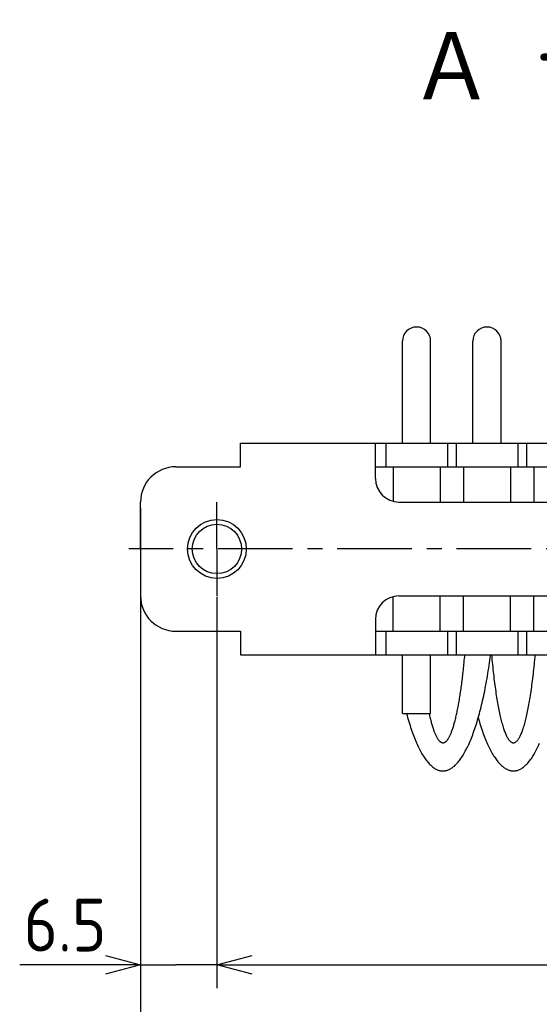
# Model space of a CAD drawing. Extents: x -73 to 309, y 149 to 285.
# Tile 2 of 11: x -73 to -29, y 202 to 285. Entities that reach past the tile are written whole.
import ezdxf

# ---------------------------------------------------------------- set-up
doc = ezdxf.new("R2010")
doc.units = 0
doc.header["$LTSCALE"] = 0.2
doc.linetypes.add('CENTER', pattern=[50.8, 31.75, -6.35, 6.35, -6.35])
doc.layers.get('0').update_dxf_attribs({"linetype": 'CONTINUOUS'})
doc.layers.get('DEFPOINTS').update_dxf_attribs({"linetype": 'CONTINUOUS'})
doc.layers.add('18-0-CON', color=3, linetype='CONTINUOUS')
doc.layers.add('18-2-CEN', color=1, linetype='CENTER')
doc.styles.add('DIMENSION', font='isocp.shx', dxfattribs={"bigfont": 'bigfont.shx'})
doc.styles.get("Standard").update_dxf_attribs({"font": 'isocp.shx', "bigfont": 'bigfont.shx'})
doc.dimstyles.get("Standard").update_dxf_attribs({"dimtxt": 0.18, "dimasz": 0.18, "dimexe": 0.18, "dimexo": 0.0625, "dimgap": 0.09, "dimtad": 0, "dimtih": 1, "dimtoh": 1, "dimzin": 0, "dimcen": 0.09, "dimazin": 3, "dimtfac": 1, "dimtofl": 0, "dimtmove": 0, "dimatfit": 3})

# ---------------------------------------------------------------- blocks, each defined once
blk = doc.blocks.new('*U94')
at = {"color": 0}
blk.add_text('Ａ type(取付部ネジ)', height=6.5, dxfattribs=at).set_placement((-40.177, 278.06))
blk = doc.blocks.new('_OPEN30')
at = {"color": 0, "linetype": 'BYBLOCK'}
for p, q in [((-1, 0.268), (0, 0)), ((0, 0), (-1, -0.268)), ((0, 0), (-1, 0))]:
    blk.add_line(p, q, dxfattribs=at)
blk = doc.blocks.new('*U49')
at = {"color": 0, "style": 'DIMENSION'}
blk.add_text('113', height=4.5, dxfattribs=at).set_placement((-10.527, 195.5))
blk = doc.blocks.new('*D48')
at = {"color": 0}
for p, q in [((-63.109, 243.903), (-63.109, 193)), ((49.891, 235.903), (49.891, 193)), ((-60.109, 195), (46.891, 195))]:
    blk.add_line(p, q, dxfattribs=at)
at = {"layer": 'DEFPOINTS', "color": 0}
for p in [(-63.109, 244.403), (49.891, 236.403), (49.891, 195)]:
    blk.add_point(p, dxfattribs=at)
at = {"color": 0, "xscale": 3, "yscale": 3, "zscale": 3, "rotation": 180}
blk.add_blockref('_OPEN30', (-63.109, 195), dxfattribs=at)
at = {"color": 0, "xscale": 3, "yscale": 3, "zscale": 3}
blk.add_blockref('_OPEN30', (49.891, 195), dxfattribs=at)
at = {"layer": '18-0-CON'}
blk.add_blockref('*U49', (0, 0), dxfattribs=at)
blk = doc.blocks.new('*U114')
at = {"color": 0}
blk.add_text('6.5', height=4.5, dxfattribs=at).set_placement((-73.078, 206.128))

msp = doc.modelspace()

# ---------------------------------------------------------------- linework, layer by layer
for p, q in [((-40.809, 249.403), (-40.809, 258.103)), ((-38.409, 249.403), (-38.409, 258.103)), ((-34.809, 249.403), (-34.809, 258.103)), ((-32.409, 249.403), (-32.409, 258.103)), ((-54.609, 247.403), (-54.609, 249.403)), ((-54.609, 249.403), (-6.609, 249.403)), ((-43.109, 246.403), (-43.109, 249.403)), ((-42.234, 249.403), (-42.234, 247.403)), ((-36.984, 249.403), (-36.984, 247.403)), ((-36.234, 249.403), (-36.234, 247.403)), ((-30.984, 249.403), (-30.984, 247.403)), ((-30.234, 249.403), (-30.234, 247.403)), ((-60.109, 247.403), (-54.609, 247.403)), ((-43.109, 247.403), (-6.609, 247.403)), ((-41.609, 247.403), (-41.609, 244.466)), ((-37.609, 247.403), (-37.609, 244.403)), ((-35.609, 247.403), (-35.609, 244.403)), ((-31.609, 247.403), (-31.609, 244.403)), ((-29.609, 247.403), (-29.609, 244.403)), ((-63.109, 240.403), (-63.109, 244.403)), ((-41.109, 244.403), (-6.609, 244.403)), ((-63.109, 240.403), (-63.109, 236.403)), ((-41.609, 233.403), (-41.609, 236.339)), ((-41.109, 236.403), (-6.609, 236.403)), ((-37.609, 233.403), (-37.609, 236.403)), ((-35.609, 233.403), (-35.609, 236.403)), ((-31.609, 233.403), (-31.609, 236.403)), ((-29.609, 233.403), (-29.609, 236.403)), ((-43.109, 234.403), (-43.109, 231.403)), ((-60.109, 233.403), (-54.609, 233.403)), ((-54.609, 233.403), (-54.609, 231.403)), ((-43.109, 233.403), (-6.609, 233.403)), ((-42.234, 233.403), (-42.234, 231.403)), ((-36.984, 233.403), (-36.984, 231.403)), ((-36.234, 233.403), (-36.234, 231.403)), ((-30.984, 233.403), (-30.984, 231.403)), ((-30.234, 233.403), (-30.234, 231.403)), ((-54.609, 231.403), (-6.609, 231.403)), ((-40.809, 226.403), (-40.809, 231.403)), ((-38.409, 226.403), (-38.409, 231.403)), ((-40.809, 226.403), (-38.409, 226.403)), ((-69.109, 204.996), (-73.408, 204.996))]:
    msp.add_line(p, q)
at = {"color": 0}
for p, q in [((-63.109, 236.34), (-63.109, 204.816)), ((-56.609, 236.34), (-56.609, 202.996)), ((-56.609, 235.644), (-56.609, 204.816)), ((-66.109, 204.996), (-69.109, 204.996)), ((-63.109, 204.996), (-60.109, 204.996)), ((-59.609, 204.996), (-60.109, 204.996)), ((-56.609, 204.996), (-59.609, 204.996)), ((-53.609, 204.996), (40.691, 204.996)), ((-53.609, 204.996), (-50.609, 204.996))]:
    msp.add_line(p, q, dxfattribs=at)
for points in [[(-40.466, 226.403, 0), (-40.417, 226.224, 0), (-40.368, 226.049, 0), (-40.318, 225.876, 0), (-40.267, 225.707, 0), (-40.216, 225.54, 0), (-40.165, 225.376, 0), (-40.112, 225.216, 0), (-40.059, 225.058, 0), (-40.006, 224.903, 0), (-39.952, 224.752, 0), (-39.898, 224.604, 0), (-39.843, 224.458, 0), (-39.787, 224.316, 0), (-39.731, 224.178, 0), (-39.675, 224.042, 0), (-39.618, 223.91, 0), (-39.561, 223.781, 0), (-39.503, 223.655, 0), (-39.445, 223.533, 0), (-39.386, 223.414, 0), (-39.327, 223.299, 0), (-39.268, 223.187, 0), (-39.208, 223.078, 0), (-39.148, 222.973, 0), (-39.087, 222.871, 0), (-39.026, 222.773, 0), (-38.965, 222.678, 0), (-38.904, 222.587, 0), (-38.842, 222.5, 0), (-38.78, 222.416, 0), (-38.717, 222.336, 0), (-38.654, 222.259, 0), (-38.592, 222.186, 0), (-38.528, 222.116, 0), (-38.465, 222.051, 0), (-38.401, 221.988, 0), (-38.337, 221.93, 0), (-38.273, 221.875, 0), (-38.209, 221.824, 0), (-38.145, 221.777, 0), (-38.08, 221.734, 0), (-38.016, 221.694, 0), (-37.951, 221.658, 0), (-37.886, 221.625, 0), (-37.821, 221.597, 0), (-37.755, 221.572, 0), (-37.69, 221.551, 0), (-37.625, 221.534, 0), (-37.56, 221.52, 0), (-37.494, 221.511, 0), (-37.429, 221.505, 0), (-37.363, 221.503, 0), (-37.298, 221.504, 0), (-37.233, 221.51, 0), (-37.167, 221.519, 0), (-37.102, 221.532, 0), (-37.036, 221.549, 0), (-36.971, 221.569, 0), (-36.906, 221.594, 0), (-36.841, 221.622, 0), (-36.776, 221.653, 0), (-36.711, 221.689, 0), (-36.646, 221.728, 0), (-36.582, 221.772, 0), (-36.517, 221.818, 0), (-36.453, 221.869, 0), (-36.389, 221.923, 0), (-36.325, 221.981, 0), (-36.261, 222.043, 0), (-36.198, 222.108, 0), (-36.135, 222.177, 0), (-36.072, 222.25, 0), (-36.009, 222.326, 0), (-35.947, 222.406, 0), (-35.884, 222.489, 0), (-35.823, 222.576, 0), (-35.761, 222.667, 0), (-35.7, 222.761, 0), (-35.639, 222.859, 0), (-35.578, 222.96, 0), (-35.518, 223.065, 0), (-35.458, 223.173, 0), (-35.399, 223.285, 0), (-35.34, 223.4, 0), (-35.281, 223.518, 0), (-35.223, 223.64, 0), (-35.165, 223.765, 0), (-35.108, 223.894, 0), (-35.051, 224.026, 0), (-34.994, 224.161, 0), (-34.938, 224.299, 0), (-34.883, 224.441, 0), (-34.828, 224.586, 0), (-34.773, 224.734, 0), (-34.719, 224.885, 0), (-34.666, 225.039, 0), (-34.613, 225.196, 0), (-34.56, 225.357, 0), (-34.509, 225.52, 0), (-34.457, 225.686, 0), (-34.407, 225.855, 0), (-34.357, 226.028, 0), (-34.307, 226.203, 0), (-34.258, 226.381, 0), (-34.21, 226.561, 0), (-34.162, 226.745, 0), (-34.115, 226.931, 0), (-34.069, 227.12, 0), (-34.023, 227.311, 0), (-33.978, 227.506, 0), (-33.934, 227.702, 0), (-33.891, 227.902, 0), (-33.848, 228.104, 0), (-33.805, 228.308, 0), (-33.764, 228.515, 0), (-33.723, 228.724, 0), (-33.683, 228.935, 0), (-33.644, 229.149, 0), (-33.605, 229.365, 0), (-33.567, 229.583, 0), (-33.53, 229.803, 0), (-33.494, 230.026, 0), (-33.458, 230.25, 0), (-33.423, 230.477, 0), (-33.39, 230.705, 0), (-33.356, 230.936, 0), (-33.324, 231.168, 0), (-33.292, 231.403, 0)], [(-38.537, 226.403, 0), (-38.514, 226.298, 0), (-38.491, 226.195, 0), (-38.467, 226.094, 0), (-38.444, 225.996, 0), (-38.42, 225.899, 0), (-38.397, 225.805, 0), (-38.373, 225.713, 0), (-38.349, 225.623, 0), (-38.324, 225.535, 0), (-38.3, 225.449, 0), (-38.275, 225.366, 0), (-38.251, 225.285, 0), (-38.226, 225.206, 0), (-38.201, 225.129, 0), (-38.176, 225.054, 0), (-38.151, 224.982, 0), (-38.126, 224.912, 0), (-38.1, 224.844, 0), (-38.075, 224.779, 0), (-38.049, 224.716, 0), (-38.023, 224.655, 0), (-37.998, 224.596, 0), (-37.972, 224.54, 0), (-37.946, 224.486, 0), (-37.92, 224.435, 0), (-37.894, 224.385, 0), (-37.867, 224.339, 0), (-37.841, 224.294, 0), (-37.815, 224.252, 0), (-37.788, 224.212, 0), (-37.762, 224.175, 0), (-37.735, 224.14, 0), (-37.709, 224.107, 0), (-37.682, 224.077, 0), (-37.655, 224.049, 0), (-37.629, 224.024, 0), (-37.602, 224.001, 0), (-37.575, 223.98, 0), (-37.548, 223.962, 0), (-37.521, 223.946, 0), (-37.494, 223.933, 0), (-37.467, 223.922, 0), (-37.44, 223.913, 0), (-37.413, 223.907, 0), (-37.386, 223.904, 0), (-37.359, 223.903, 0), (-37.333, 223.904, 0), (-37.306, 223.907, 0), (-37.279, 223.913, 0), (-37.252, 223.922, 0), (-37.225, 223.933, 0), (-37.198, 223.946, 0), (-37.171, 223.962, 0), (-37.144, 223.98, 0), (-37.117, 224, 0), (-37.09, 224.023, 0), (-37.064, 224.049, 0), (-37.037, 224.077, 0), (-37.01, 224.107, 0), (-36.984, 224.139, 0), (-36.957, 224.174, 0), (-36.931, 224.212, 0), (-36.904, 224.251, 0), (-36.878, 224.293, 0), (-36.852, 224.338, 0), (-36.825, 224.385, 0), (-36.799, 224.434, 0), (-36.773, 224.485, 0), (-36.747, 224.539, 0), (-36.721, 224.595, 0), (-36.696, 224.654, 0), (-36.67, 224.715, 0), (-36.644, 224.778, 0), (-36.619, 224.843, 0), (-36.593, 224.911, 0), (-36.568, 224.981, 0), (-36.543, 225.053, 0), (-36.518, 225.128, 0), (-36.493, 225.204, 0), (-36.468, 225.283, 0), (-36.444, 225.365, 0), (-36.419, 225.448, 0), (-36.395, 225.534, 0), (-36.37, 225.621, 0), (-36.346, 225.711, 0), (-36.322, 225.804, 0), (-36.299, 225.898, 0), (-36.275, 225.994, 0), (-36.252, 226.093, 0), (-36.228, 226.193, 0), (-36.205, 226.296, 0), (-36.182, 226.401, 0), (-36.159, 226.508, 0), (-36.137, 226.617, 0), (-36.114, 226.728, 0), (-36.092, 226.84, 0), (-36.07, 226.955, 0), (-36.048, 227.072, 0), (-36.026, 227.191, 0), (-36.005, 227.312, 0), (-35.984, 227.435, 0), (-35.963, 227.559, 0), (-35.942, 227.686, 0), (-35.921, 227.814, 0), (-35.901, 227.944, 0), (-35.88, 228.076, 0), (-35.86, 228.21, 0), (-35.84, 228.346, 0), (-35.821, 228.483, 0), (-35.801, 228.622, 0), (-35.782, 228.763, 0), (-35.763, 228.906, 0), (-35.745, 229.05, 0), (-35.726, 229.196, 0), (-35.708, 229.344, 0), (-35.69, 229.493, 0), (-35.672, 229.644, 0), (-35.655, 229.796, 0), (-35.638, 229.95, 0), (-35.621, 230.106, 0), (-35.604, 230.263, 0), (-35.588, 230.421, 0), (-35.572, 230.581, 0), (-35.556, 230.743, 0), (-35.54, 230.906, 0), (-35.525, 231.07, 0), (-35.509, 231.236, 0), (-35.495, 231.403, 0)], [(-33.224, 231.403, 0), (-33.205, 231.189, 0), (-33.185, 230.977, 0), (-33.166, 230.768, 0), (-33.145, 230.561, 0), (-33.124, 230.357, 0), (-33.103, 230.155, 0), (-33.081, 229.955, 0), (-33.059, 229.758, 0), (-33.037, 229.564, 0), (-33.014, 229.372, 0), (-32.991, 229.183, 0), (-32.967, 228.996, 0), (-32.943, 228.812, 0), (-32.919, 228.631, 0), (-32.894, 228.453, 0), (-32.868, 228.278, 0), (-32.843, 228.106, 0), (-32.817, 227.936, 0), (-32.791, 227.77, 0), (-32.764, 227.607, 0), (-32.737, 227.446, 0), (-32.71, 227.289, 0), (-32.682, 227.135, 0), (-32.654, 226.985, 0), (-32.626, 226.837, 0), (-32.597, 226.693, 0), (-32.569, 226.552, 0), (-32.539, 226.414, 0), (-32.51, 226.28, 0), (-32.48, 226.149, 0), (-32.45, 226.022, 0), (-32.42, 225.898, 0), (-32.389, 225.778, 0), (-32.359, 225.661, 0), (-32.328, 225.548, 0), (-32.297, 225.438, 0), (-32.265, 225.332, 0), (-32.233, 225.229, 0), (-32.202, 225.13, 0), (-32.169, 225.035, 0), (-32.137, 224.944, 0), (-32.105, 224.856, 0), (-32.072, 224.772, 0), (-32.039, 224.692, 0), (-32.006, 224.616, 0), (-31.973, 224.543, 0), (-31.94, 224.474, 0), (-31.907, 224.409, 0), (-31.873, 224.348, 0), (-31.839, 224.291, 0), (-31.805, 224.238, 0), (-31.771, 224.188, 0), (-31.738, 224.143, 0), (-31.703, 224.101, 0), (-31.669, 224.063, 0), (-31.635, 224.03, 0), (-31.601, 224, 0), (-31.566, 223.974, 0), (-31.532, 223.952, 0), (-31.497, 223.934, 0), (-31.463, 223.92, 0), (-31.428, 223.91, 0), (-31.394, 223.905, 0), (-31.359, 223.903, 0), (-31.325, 223.905, 0), (-31.29, 223.91, 0), (-31.256, 223.92, 0), (-31.221, 223.934, 0), (-31.187, 223.952, 0), (-31.152, 223.974, 0), (-31.118, 224, 0), (-31.084, 224.03, 0), (-31.049, 224.063, 0), (-31.015, 224.101, 0), (-30.981, 224.143, 0), (-30.947, 224.188, 0), (-30.913, 224.238, 0), (-30.879, 224.291, 0), (-30.846, 224.348, 0), (-30.812, 224.409, 0), (-30.779, 224.474, 0), (-30.745, 224.543, 0), (-30.712, 224.616, 0), (-30.679, 224.692, 0), (-30.647, 224.772, 0), (-30.614, 224.856, 0), (-30.581, 224.944, 0), (-30.549, 225.035, 0), (-30.517, 225.13, 0), (-30.485, 225.229, 0), (-30.453, 225.332, 0), (-30.422, 225.438, 0), (-30.391, 225.548, 0), (-30.36, 225.661, 0), (-30.329, 225.778, 0), (-30.299, 225.898, 0), (-30.268, 226.022, 0), (-30.238, 226.149, 0), (-30.209, 226.28, 0), (-30.179, 226.414, 0), (-30.15, 226.552, 0), (-30.121, 226.693, 0), (-30.093, 226.837, 0), (-30.064, 226.985, 0), (-30.037, 227.135, 0), (-30.009, 227.289, 0), (-29.982, 227.446, 0), (-29.955, 227.607, 0), (-29.928, 227.77, 0), (-29.902, 227.936, 0), (-29.876, 228.106, 0), (-29.85, 228.278, 0), (-29.825, 228.453, 0), (-29.8, 228.631, 0), (-29.776, 228.812, 0), (-29.752, 228.996, 0), (-29.728, 229.183, 0), (-29.705, 229.372, 0), (-29.682, 229.564, 0), (-29.659, 229.758, 0), (-29.637, 229.955, 0), (-29.616, 230.155, 0), (-29.594, 230.357, 0), (-29.573, 230.561, 0), (-29.553, 230.768, 0), (-29.533, 230.977, 0), (-29.514, 231.189, 0), (-29.494, 231.403, 0)], [(-34.359, 226.018, 0), (-34.31, 225.849, 0), (-34.26, 225.683, 0), (-34.21, 225.519, 0), (-34.159, 225.359, 0), (-34.108, 225.201, 0), (-34.056, 225.046, 0), (-34.003, 224.895, 0), (-33.95, 224.746, 0), (-33.896, 224.6, 0), (-33.842, 224.457, 0), (-33.788, 224.318, 0), (-33.733, 224.181, 0), (-33.677, 224.048, 0), (-33.622, 223.918, 0), (-33.565, 223.791, 0), (-33.508, 223.667, 0), (-33.451, 223.547, 0), (-33.394, 223.429, 0), (-33.336, 223.315, 0), (-33.277, 223.205, 0), (-33.219, 223.097, 0), (-33.16, 222.993, 0), (-33.1, 222.893, 0), (-33.041, 222.795, 0), (-32.98, 222.702, 0), (-32.92, 222.611, 0), (-32.859, 222.524, 0), (-32.798, 222.441, 0), (-32.737, 222.361, 0), (-32.675, 222.284, 0), (-32.614, 222.211, 0), (-32.552, 222.141, 0), (-32.489, 222.075, 0), (-32.427, 222.013, 0), (-32.364, 221.954, 0), (-32.301, 221.899, 0), (-32.238, 221.847, 0), (-32.175, 221.799, 0), (-32.112, 221.754, 0), (-32.048, 221.713, 0), (-31.984, 221.676, 0), (-31.921, 221.642, 0), (-31.857, 221.612, 0), (-31.793, 221.586, 0), (-31.729, 221.563, 0), (-31.665, 221.544, 0), (-31.6, 221.528, 0), (-31.536, 221.516, 0), (-31.472, 221.508, 0), (-31.407, 221.504, 0), (-31.343, 221.503, 0), (-31.279, 221.505, 0), (-31.214, 221.512, 0), (-31.15, 221.522, 0), (-31.086, 221.536, 0), (-31.022, 221.553, 0), (-30.958, 221.574, 0), (-30.894, 221.599, 0), (-30.83, 221.627, 0), (-30.766, 221.659, 0), (-30.702, 221.694, 0), (-30.638, 221.734, 0), (-30.575, 221.776, 0), (-30.512, 221.823, 0), (-30.448, 221.873, 0), (-30.386, 221.926, 0), (-30.323, 221.983, 0), (-30.26, 222.044, 0), (-30.198, 222.108, 0), (-30.136, 222.176, 0), (-30.074, 222.247, 0), (-30.012, 222.322, 0), (-29.951, 222.401, 0), (-29.89, 222.482, 0), (-29.829, 222.568, 0), (-29.768, 222.656, 0), (-29.708, 222.749, 0), (-29.648, 222.844, 0), (-29.588, 222.943, 0), (-29.529, 223.045, 0), (-29.47, 223.151, 0), (-29.412, 223.26, 0), (-29.354, 223.373, 0), (-29.296, 223.488, 0), (-29.238, 223.607, 0), (-29.181, 223.729, 0), (-29.125, 223.855, 0)]]:
    msp.add_polyline3d(points)
msp.add_circle((-56.609, 240.403), 2.5, dxfattribs=at)
msp.add_circle((-56.609, 240.403), 2.1)
for centre, radius, start, end in [((-39.609, 258.103), 1.2, 0, 180), ((-33.609, 258.103), 1.2, 0, 180), ((-60.109, 244.403), 3, 90, 180), ((-41.109, 246.403), 2, 180, 270), ((-60.109, 236.403), 3, 180, 270), ((-41.109, 234.403), 2, 90, 180)]:
    msp.add_arc(centre, radius, start, end)
at = {"layer": '18-2-CEN', "color": 0}
for p, q in [((-56.609, 240.403), (-56.609, 244.403)), ((51.433, 240.403), (-64.125, 240.403)), ((-56.609, 240.403), (-56.609, 236.403))]:
    msp.add_line(p, q, dxfattribs=at)

# ---------------------------------------------------------------- block references
msp.add_blockref('*U94', (0, 0))
at = {"color": 0, "xscale": 3, "yscale": 3, "zscale": 3}
msp.add_blockref('_OPEN30', (-63.109, 204.996), dxfattribs=at)
at = {"color": 0, "xscale": 3, "yscale": 3, "zscale": 3, "rotation": 180}
msp.add_blockref('_OPEN30', (-56.609, 204.996), dxfattribs=at)
msp.add_blockref('_OPEN30', (-56.609, 204.996), dxfattribs=at)
at = {"layer": '18-0-CON'}
msp.add_blockref('*U114', (0, 0), dxfattribs=at)

# ---------------------------------------------------------------- dimensions: what is measured, and where the dimension line sits
at = {"color": 0}
dim = msp.add_linear_dim(base=(49.891, 195), p1=(-63.109, 244.403), p2=(49.891, 236.403), dimstyle='Standard', override={"dimscale": 1, "dimclrd": 0, "dimclre": 0, "dimclrt": 0, "dimtol": 0, "dimtp": 0.1, "dimtm": 0}, dxfattribs=at)
dim.commit()
dim.dimension.update_dxf_attribs({"geometry": '*D48', "text_midpoint": (-6.609, 197.75)})

doc.saveas('drawing.dxf')
